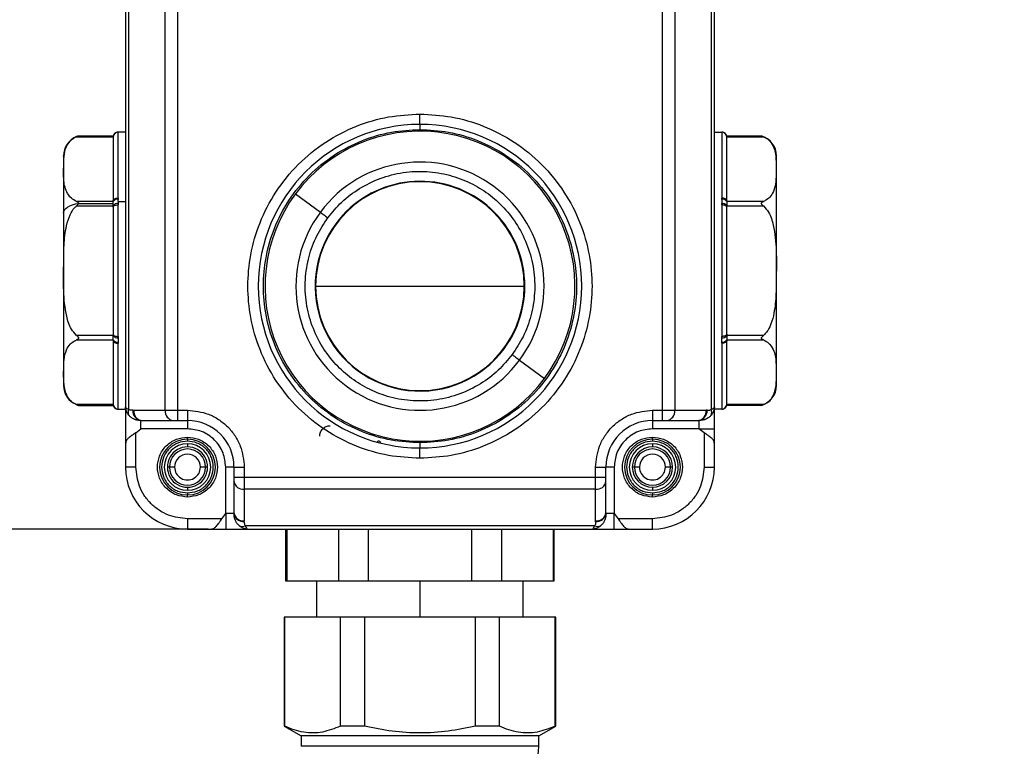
# Model space of a CAD drawing. Header units: millimetres. Extents: x 19 to 819, y 19 to 629.
# Tile 4 of 21: x 181 to 276, y 285 to 355. Entities that reach past the tile are written whole.
import ezdxf

# ---------------------------------------------------------------- set-up
doc = ezdxf.new("R2010")
doc.units = ezdxf.units.MM
doc.header["$LTSCALE"] = 3
doc.layers.add('DIMENSIONS', color=140, linetype='Continuous', lineweight=25)
doc.styles.add('SLDTEXTSTYLE0', font='TXT', dxfattribs={"width": 0.7})
doc.dimstyles.new('SLDDIMSTYLE0', dxfattribs={"dimtxt": 6.474023, "dimasz": 9.906, "dimexe": 0, "dimexo": 0.0625, "dimgap": 1.618506, "dimtad": 0, "dimtih": 1, "dimtoh": 1, "dimrnd": 1e-09, "dimzin": 12, "dimdsep": 46, "dimtxsty": 'SLDTEXTSTYLE0', "dimsah": 1, "dimcen": 0.09, "dimadec": 0, "dimazin": 3, "dimtfac": 1, "dimtofl": 0, "dimtmove": 0, "dimatfit": 3, "dimfxl": 0, "dimfrac": 2, "dimtolj": 1, "dimtzin": 12, "dimarcsym": 0})
doc.dimstyles.new('SLDDIMSTYLE1', dxfattribs={"dimtxt": 6.474023, "dimasz": 9.906, "dimexe": 0, "dimexo": 0.0625, "dimgap": 1.618506, "dimtad": 0, "dimtih": 1, "dimtoh": 1, "dimrnd": 1e-09, "dimzin": 4, "dimdsep": 46, "dimtxsty": 'SLDTEXTSTYLE0', "dimsah": 1, "dimcen": 0.09, "dimadec": 0, "dimazin": 1, "dimtfac": 1, "dimtofl": 0, "dimtmove": 0, "dimatfit": 3, "dimfxl": 0, "dimfrac": 2, "dimtolj": 1, "dimtzin": 12, "dimarcsym": 0})
doc.dimstyles.new('SLDDIMSTYLE2', dxfattribs={"dimtxt": 6.474023, "dimasz": 9.906, "dimexe": 0, "dimexo": 0.0625, "dimgap": 1.618506, "dimtad": 0, "dimtih": 1, "dimtoh": 1, "dimrnd": 1e-09, "dimzin": 4, "dimdsep": 46, "dimtxsty": 'SLDTEXTSTYLE0', "dimsah": 1, "dimcen": 0.09, "dimadec": 0, "dimazin": 1, "dimtfac": 1, "dimtmove": 0, "dimatfit": 0, "dimfxl": 0, "dimfrac": 2, "dimtolj": 1, "dimtzin": 12, "dimarcsym": 0})

# ---------------------------------------------------------------- blocks, each defined once
blk = doc.blocks.new('_D')
at = {"layer": 'DIMENSIONS'}
for p, q in [((202.615, 509.727), (93.889, 509.727)), ((103.414, 509.727), (103.414, 427.053)), ((93.795, 415.314), (91.621, 415.314)), ((91.621, 415.314), (91.621, 405.025)), ((113.033, 415.314), (115.207, 415.314)), ((115.207, 415.314), (115.207, 405.025)), ((91.621, 405.025), (93.795, 405.025)), ((115.207, 405.025), (113.033, 405.025)), ((103.414, 306.127), (103.414, 403.576)), ((199.125, 306.127), (93.889, 306.127))]:
    blk.add_line(p, q, dxfattribs=at)
for points in [[(103.414, 509.727), (101.89, 499.821), (104.938, 499.821)], [(103.414, 306.127), (104.938, 316.033), (101.89, 316.033)]]:
    blk.add_solid(points, dxfattribs=at)
at = {"layer": 'DIMENSIONS', "char_height": 6.35, "attachment_point": 1, "style": 'SLDTEXTSTYLE0'}
for s, insert in [('203.6', (91.102, 424.949)), ('8.02', (93.795, 413.211))]:
    blk.add_mtext(s, dxfattribs=dict(at, insert=insert))
blk = doc.blocks.new('_D_1')
at = {"layer": 'DIMENSIONS'}
for p, q in [((198.269, 445.127), (126.498, 445.127)), ((136.023, 445.127), (136.023, 397.375)), ((126.404, 385.636), (124.23, 385.636)), ((124.23, 385.636), (124.23, 375.347)), ((145.643, 385.636), (147.817, 385.636)), ((147.817, 385.636), (147.817, 375.347)), ((124.23, 375.347), (126.404, 375.347)), ((147.817, 375.347), (145.643, 375.347)), ((136.023, 306.127), (136.023, 373.897)), ((199.125, 306.127), (126.498, 306.127))]:
    blk.add_line(p, q, dxfattribs=at)
for points in [[(136.023, 445.127), (134.499, 435.221), (137.547, 435.221)], [(136.023, 306.127), (137.547, 316.033), (134.499, 316.033)]]:
    blk.add_solid(points, dxfattribs=at)
at = {"layer": 'DIMENSIONS', "char_height": 6.35, "attachment_point": 1, "style": 'SLDTEXTSTYLE0'}
for s, insert in [('139.0', (123.712, 395.271)), ('5.47', (126.404, 383.532))]:
    blk.add_mtext(s, dxfattribs=dict(at, insert=insert))
blk = doc.blocks.new('_D_3')
at = {"layer": 'DIMENSIONS'}
for p, q in [((254.767, 258.805), (252.593, 258.805)), ((252.593, 258.805), (252.593, 248.515)), ((274.006, 258.805), (276.18, 258.805)), ((276.18, 258.805), (276.18, 248.515)), ((216.626, 257.893), (197.576, 257.893)), ((222.626, 257.893), (248.97, 257.893)), ((252.593, 248.515), (254.767, 248.515)), ((276.18, 248.515), (274.006, 248.515))]:
    blk.add_line(p, q, dxfattribs=at)
for points in [[(216.626, 257.893), (206.72, 259.417), (206.72, 256.369)], [(222.626, 257.893), (232.532, 256.369), (232.532, 259.417)]]:
    blk.add_solid(points, dxfattribs=at)
at = {"layer": 'DIMENSIONS', "char_height": 6.35, "attachment_point": 1, "style": 'SLDTEXTSTYLE0'}
for s, insert in [('%%c', (252.573, 268.439)), ('6.0', (262.348, 268.439)), ('0.24', (254.767, 256.701))]:
    blk.add_mtext(s, dxfattribs=dict(at, insert=insert))

msp = doc.modelspace()

# ---------------------------------------------------------------- linework, layer by layer
for p, q in [((191.126, 408.539), (191.126, 317.937)), ((191.444, 317.724), (191.444, 408.539)), ((247.808, 408.539), (247.808, 317.724)), ((248.126, 317.937), (248.126, 408.539)), ((194.972, 317.627), (194.972, 360.506)), ((196.154, 360.506), (196.154, 317.627)), ((243.097, 317.627), (243.097, 360.506)), ((244.279, 360.506), (244.279, 317.627)), ((219.626, 345.277), (219.626, 346.277)), ((219.626, 345.277), (219.626, 344.777)), ((186.386, 344.089), (189.926, 344.089)), ((189.926, 344.156), (186.573, 344.156)), ((189.926, 344.089), (189.926, 344.022)), ((189.926, 344.022), (189.926, 337.891)), ((191.126, 344.527), (190.406, 344.527)), ((190.42, 344.526), (190.409, 344.527)), ((190.42, 344.526), (190.426, 344.522)), ((190.426, 338.153), (190.426, 344.522)), ((248.126, 344.527), (248.842, 344.527)), ((248.826, 344.522), (248.831, 344.526)), ((248.826, 344.522), (248.826, 338.153)), ((248.831, 344.526), (248.842, 344.527)), ((252.677, 344.156), (249.326, 344.156)), ((249.326, 344.022), (249.326, 344.089)), ((249.326, 344.089), (252.866, 344.089)), ((249.326, 337.891), (249.326, 344.022)), ((254.126, 320.022), (254.126, 342.233)), ((207.579, 338.565), (209.984, 336.781)), ((189.926, 337.825), (186.386, 337.825)), ((186.386, 337.392), (189.926, 337.392)), ((186.575, 337.642), (189.926, 337.642)), ((189.926, 337.891), (189.926, 337.825)), ((189.926, 337.392), (189.926, 337.258)), ((190.409, 337.827), (190.42, 338.018)), ((190.409, 337.827), (190.42, 337.634)), ((190.409, 337.827), (191.126, 337.827)), ((190.426, 338.153), (190.42, 338.018)), ((190.42, 337.634), (190.426, 337.496)), ((190.426, 324.759), (190.426, 337.496)), ((248.831, 338.018), (248.826, 338.153)), ((248.826, 337.496), (248.831, 337.634)), ((248.826, 337.496), (248.826, 324.759)), ((249.326, 337.825), (249.326, 337.891)), ((252.866, 337.825), (249.326, 337.825)), ((249.326, 337.258), (249.326, 337.392)), ((249.326, 337.392), (252.866, 337.392)), ((185.126, 336.68), (185.126, 320.067)), ((189.926, 337.258), (189.926, 324.997)), ((249.326, 324.997), (249.326, 337.258)), ((209.526, 329.627), (219.626, 329.627)), ((219.626, 329.627), (229.726, 329.627)), ((189.926, 324.997), (189.926, 324.863)), ((249.326, 324.863), (249.326, 324.997)), ((189.926, 324.863), (186.386, 324.863)), ((186.386, 324.43), (189.926, 324.43)), ((189.926, 324.43), (189.926, 324.363)), ((189.926, 324.363), (189.926, 318.233)), ((190.426, 324.759), (190.42, 324.62)), ((190.42, 324.236), (190.426, 324.101)), ((190.426, 317.733), (190.426, 324.101)), ((248.831, 324.62), (248.826, 324.759)), ((248.826, 324.101), (248.831, 324.236)), ((248.826, 324.101), (248.826, 317.733)), ((252.866, 324.863), (249.326, 324.863)), ((249.326, 324.363), (249.326, 324.43)), ((249.326, 324.43), (252.866, 324.43)), ((249.326, 318.233), (249.326, 324.363)), ((229.268, 322.473), (231.672, 320.689)), ((189.926, 318.166), (186.386, 318.166)), ((186.573, 318.099), (189.926, 318.099)), ((189.926, 318.233), (189.926, 318.166)), ((190.406, 317.727), (191.126, 317.727)), ((190.409, 317.727), (190.42, 317.729)), ((190.426, 317.733), (190.42, 317.729)), ((191.126, 317.937), (191.126, 314.396)), ((191.838, 317.624), (191.919, 317.627)), ((191.919, 317.627), (194.972, 317.627)), ((194.972, 317.627), (196.154, 317.627)), ((196.154, 317.627), (197.126, 317.627)), ((196.154, 317.627), (196.154, 316.627)), ((197.126, 317.627), (197.126, 316.627)), ((242.126, 317.627), (243.097, 317.627)), ((242.126, 317.627), (242.126, 316.627)), ((243.097, 316.627), (243.097, 317.627)), ((243.097, 317.627), (244.279, 317.627)), ((244.279, 317.627), (247.332, 317.627)), ((247.414, 317.624), (247.332, 317.627)), ((248.126, 315.827), (248.126, 317.937)), ((248.842, 317.727), (248.126, 317.727)), ((248.831, 317.729), (248.826, 317.733)), ((248.842, 317.727), (248.831, 317.729)), ((249.326, 318.166), (249.326, 318.233)), ((252.866, 318.166), (249.326, 318.166)), ((252.677, 318.099), (249.326, 318.099)), ((192.626, 316.626), (192.707, 316.627)), ((192.626, 315.827), (192.626, 316.626)), ((192.707, 316.627), (195.76, 316.627)), ((195.76, 316.627), (196.154, 316.627)), ((196.154, 316.627), (197.126, 316.627)), ((197.126, 316.627), (197.126, 315.827)), ((242.126, 316.627), (243.097, 316.627)), ((242.126, 316.627), (242.126, 315.827)), ((243.097, 316.627), (243.491, 316.627)), ((243.491, 316.627), (246.544, 316.627)), ((246.544, 316.627), (246.626, 316.626)), ((246.626, 316.626), (246.626, 315.827)), ((192.126, 315.447), (192.626, 315.827)), ((192.126, 312.127), (192.126, 315.447)), ((197.126, 315.827), (192.626, 315.827)), ((246.626, 315.827), (242.126, 315.827)), ((246.626, 315.827), (248.126, 315.827)), ((247.126, 315.447), (246.626, 315.827)), ((247.126, 315.447), (247.126, 312.127)), ((248.126, 314.396), (248.126, 315.827)), ((197.126, 314.827), (197.126, 315.027)), ((197.126, 314.827), (197.126, 314.627)), ((215.676, 314.627), (215.576, 314.627)), ((215.826, 314.446), (215.826, 314.477)), ((219.626, 314.477), (219.626, 313.977)), ((242.126, 314.827), (242.126, 315.027)), ((242.126, 314.827), (242.126, 314.627)), ((191.126, 314.396), (191.126, 312.127)), ((197.126, 314.377), (197.126, 314.077)), ((219.626, 312.977), (219.626, 313.977)), ((242.126, 314.377), (242.126, 314.077)), ((248.126, 312.127), (248.126, 314.396)), ((192.126, 312.127), (191.126, 312.127)), ((195.376, 312.127), (195.176, 312.127)), ((195.876, 312.127), (195.376, 312.127)), ((198.876, 312.127), (198.376, 312.127)), ((199.076, 312.127), (198.876, 312.127)), ((200.826, 307.627), (200.826, 312.127)), ((201.626, 312.127), (200.826, 312.127)), ((201.626, 312.127), (201.626, 311.156)), ((201.626, 312.127), (202.626, 312.127)), ((202.626, 312.127), (202.626, 311.156)), ((236.626, 311.156), (236.626, 312.127)), ((236.626, 312.127), (237.626, 312.127)), ((237.626, 311.156), (237.626, 312.127)), ((238.426, 312.127), (237.626, 312.127)), ((238.426, 312.127), (238.426, 307.627)), ((240.376, 312.127), (240.176, 312.127)), ((240.876, 312.127), (240.376, 312.127)), ((243.876, 312.127), (243.376, 312.127)), ((244.076, 312.127), (243.876, 312.127)), ((247.126, 312.127), (248.126, 312.127)), ((201.626, 311.156), (202.626, 311.156)), ((201.626, 311.156), (201.626, 310.762)), ((201.626, 310.762), (201.626, 307.709)), ((202.626, 311.156), (236.626, 311.156)), ((202.626, 311.156), (202.626, 309.974)), ((236.626, 311.156), (237.626, 311.156)), ((236.626, 309.974), (236.626, 311.156)), ((237.626, 310.762), (237.626, 311.156)), ((237.626, 307.709), (237.626, 310.762)), ((197.126, 310.177), (197.126, 309.877)), ((236.626, 309.974), (202.626, 309.974)), ((202.626, 309.974), (202.626, 306.921)), ((236.626, 306.921), (236.626, 309.974)), ((242.126, 310.177), (242.126, 309.877)), ((197.126, 309.627), (197.126, 309.427)), ((197.126, 309.227), (197.126, 309.427)), ((242.126, 309.627), (242.126, 309.427)), ((242.126, 309.227), (242.126, 309.427)), ((197.126, 307.127), (197.126, 306.127)), ((200.445, 307.127), (197.126, 307.127)), ((200.445, 307.127), (200.826, 307.627)), ((201.624, 307.627), (200.826, 307.627)), ((200.826, 307.627), (200.826, 306.127)), ((201.626, 307.709), (201.624, 307.627)), ((202.623, 306.839), (202.626, 306.921)), ((236.629, 306.839), (236.626, 306.921)), ((237.627, 307.627), (237.626, 307.709)), ((238.426, 307.627), (237.627, 307.627)), ((238.426, 306.127), (238.426, 307.627)), ((238.426, 307.627), (238.806, 307.127)), ((242.126, 307.127), (238.806, 307.127)), ((242.126, 306.127), (242.126, 307.127)), ((197.126, 306.127), (199.394, 306.127)), ((199.394, 306.127), (200.826, 306.127)), ((200.826, 306.127), (202.935, 306.127)), ((236.529, 306.445), (202.723, 306.445)), ((202.935, 306.127), (236.316, 306.127)), ((206.626, 306.127), (206.626, 301.127)), ((206.733, 306.127), (206.733, 301.127)), ((211.733, 306.127), (211.733, 301.127)), ((214.626, 306.127), (214.626, 301.127)), ((224.626, 306.127), (224.626, 301.127)), ((227.518, 306.127), (227.518, 301.127)), ((232.518, 306.127), (232.518, 301.127)), ((232.626, 301.127), (232.626, 306.127)), ((236.316, 306.127), (238.426, 306.127)), ((238.426, 306.127), (239.857, 306.127)), ((239.857, 306.127), (242.126, 306.127)), ((206.626, 301.127), (206.733, 301.127)), ((206.733, 301.127), (211.733, 301.127)), ((209.626, 301.127), (209.626, 297.612)), ((211.733, 301.127), (214.626, 301.127)), ((214.626, 301.127), (224.626, 301.127)), ((219.626, 301.127), (219.626, 297.612)), ((224.626, 301.127), (227.518, 301.127)), ((227.518, 301.127), (232.518, 301.127)), ((229.626, 297.612), (229.626, 301.127)), ((232.518, 301.127), (232.626, 301.127)), ((206.476, 297.612), (206.476, 287.065)), ((206.544, 297.612), (206.476, 297.612)), ((206.544, 287.065), (206.544, 297.612)), ((211.922, 297.612), (206.544, 297.612)), ((211.922, 287.065), (211.922, 297.612)), ((214.248, 297.612), (211.922, 297.612)), ((214.248, 297.612), (214.248, 287.065)), ((225.004, 297.612), (214.248, 297.612)), ((227.329, 297.612), (225.004, 297.612)), ((225.004, 287.065), (225.004, 297.612)), ((227.329, 287.065), (227.329, 297.612)), ((232.707, 297.612), (227.329, 297.612)), ((232.707, 287.065), (232.707, 297.612)), ((232.776, 297.612), (232.707, 297.612)), ((232.776, 287.065), (232.776, 297.612)), ((206.476, 287.065), (208.126, 286.112)), ((206.544, 287.065), (206.476, 287.065)), ((214.248, 287.065), (211.922, 287.065)), ((227.329, 287.065), (225.004, 287.065)), ((231.126, 286.112), (232.776, 287.065)), ((232.776, 287.065), (232.707, 287.065)), ((208.126, 286.112), (208.126, 285.112)), ((231.126, 286.112), (208.126, 286.112)), ((231.126, 285.112), (231.126, 286.112)), ((231.126, 285.112), (208.126, 285.112))]:
    msp.add_line(p, q)
at = {"flags": 128}
for points in [[(185.126, 336.68), (185.152, 336.841), (185.229, 336.998), (185.356, 337.146), (185.529, 337.282), (185.743, 337.403), (185.993, 337.505), (186.273, 337.585), (186.575, 337.642)], [(189.926, 337.891), (189.935, 337.942), (189.964, 337.992), (190.01, 338.037), (190.072, 338.077), (190.148, 338.109), (190.234, 338.134), (190.328, 338.148), (190.426, 338.153)], [(189.926, 337.258), (189.935, 337.305), (189.964, 337.349), (190.01, 337.39), (190.072, 337.426), (190.148, 337.456), (190.234, 337.478), (190.328, 337.491), (190.426, 337.496)], [(249.326, 337.891), (249.316, 337.942), (249.288, 337.992), (249.241, 338.037), (249.179, 338.077), (249.103, 338.109), (249.017, 338.134), (248.923, 338.148), (248.826, 338.153)], [(249.326, 337.258), (249.316, 337.305), (249.288, 337.349), (249.241, 337.39), (249.179, 337.426), (249.103, 337.456), (249.017, 337.478), (248.923, 337.491), (248.826, 337.496)], [(209.984, 336.781), (210.04, 336.74), (210.109, 336.689), (210.189, 336.629), (210.28, 336.562), (210.379, 336.488), (210.484, 336.41), (210.594, 336.329), (210.706, 336.246)], [(189.926, 324.997), (189.935, 324.95), (189.964, 324.906), (190.01, 324.864), (190.072, 324.828), (190.148, 324.799), (190.234, 324.777), (190.328, 324.763), (190.426, 324.759)], [(249.326, 324.997), (249.316, 324.95), (249.288, 324.906), (249.241, 324.864), (249.179, 324.828), (249.103, 324.799), (249.017, 324.777), (248.923, 324.763), (248.826, 324.759)], [(189.926, 324.363), (189.935, 324.312), (189.964, 324.263), (190.01, 324.218), (190.072, 324.178), (190.148, 324.145), (190.234, 324.121), (190.328, 324.106), (190.426, 324.101)], [(249.326, 324.363), (249.316, 324.312), (249.288, 324.263), (249.241, 324.218), (249.179, 324.178), (249.103, 324.145), (249.017, 324.121), (248.923, 324.106), (248.826, 324.101)], [(228.546, 323.009), (228.658, 322.926), (228.767, 322.845), (228.872, 322.767), (228.971, 322.693), (229.062, 322.626), (229.143, 322.566), (229.212, 322.515), (229.268, 322.473)]]:
    msp.add_lwpolyline(points, dxfattribs=at)
for centre, radius, start, end in [((219.626, 329.627), 15.65, 90.00001, 269.99999), ((219.626, 329.627), 15.65, 270.00001, 89.99999), ((187.126, 342.233), 2, 111.33137, 179.99979), ((187.3, 341.781), 2.485, 110.85857, 111.27722), ((187.127, 342.23), 2.004, 106.06313, 110.80717), ((190.422, 344.026), 0.5, 90.13829, 172.73613), ((190.426, 344.022), 0.5, 89.98844, 179.98851), ((219.626, 329.627), 15, 323.42595, 143.42596), ((248.826, 344.022), 0.5, 0.01094, 90.01169), ((248.83, 344.026), 0.5, 7.2636, 89.86156), ((252.126, 342.233), 2, 359.9999, 74.01309), ((219.626, 329.627), 12.006, 323.42596, 143.42593), ((219.626, 329.627), 10.1, 90.00001, 179.99998), ((219.626, 329.627), 10.15, 323.42598, 143.42594), ((219.626, 329.627), 10.1, 0.00002, 89.99999), ((219.626, 329.627), 15, 143.42595, 323.42596), ((190.313, 337.564), 0.467, 76.69719, 146.10375), ((190.378, 337.096), 0.54, 85.45842, 146.83148), ((248.938, 337.564), 0.467, 33.89592, 103.30284), ((248.874, 337.096), 0.54, 33.16824, 94.54152), ((219.626, 329.627), 12.006, 143.42596, 323.42593), ((219.626, 329.627), 10.15, 143.42594, 323.42597), ((219.626, 329.627), 10.1, 180.00002, 269.99999), ((219.626, 329.627), 10.1, 270.00001, 359.99998), ((190.378, 325.158), 0.54, 213.16922, 274.54088), ((190.313, 324.69), 0.467, 213.89788, 283.30117), ((248.874, 325.158), 0.54, 265.45918, 326.83106), ((248.938, 324.69), 0.467, 256.69879, 326.10245), ((187.126, 320.022), 2, 179.99998, 248.20083), ((252.126, 320.022), 2, 285.98691, 0.0001), ((187.016, 319.744), 1.701, 248.15082, 248.57067), ((187.126, 320.022), 2.001, 248.56032, 253.92909), ((190.426, 318.233), 0.5, 180.01235, 270.01071), ((190.422, 318.229), 0.5, 187.26422, 269.8604), ((192.158, 317.431), 0.772, 157.67931, 202.32069), ((192.789, 317.565), 0.953, 176.43552, 260.13524), ((192.827, 317.533), 0.913, 174.04425, 262.43288), ((195.881, 317.533), 0.913, 174.04419, 262.43288), ((243.371, 317.533), 0.913, 277.56694, 5.95573), ((246.424, 317.533), 0.913, 277.56682, 5.95611), ((246.462, 317.565), 0.953, 279.86489, 3.56435), ((247.094, 317.431), 0.772, 337.67962, 22.32038), ((248.826, 318.233), 0.5, 269.98917, 359.9882), ((248.83, 318.229), 0.5, 270.13976, 352.73605), ((197.126, 312.127), 4.5, 0.00001, 90.00001), ((242.126, 312.127), 4.5, 90.00003, 179.99992), ((197.126, 312.127), 2.7, 90.00002, 269.99998), ((197.126, 312.127), 2.7, 270.00002, 89.99998), ((215.576, 314.477), 0.15, 89.99882, 180.00046), ((215.676, 314.477), 0.15, 359.99954, 90.00082), ((242.126, 312.127), 2.7, 90, 270), ((242.126, 312.127), 2.7, 270, 90), ((197.126, 312.127), 2.25, 90.00002, 269.99998), ((197.126, 312.127), 1.95, 89.99997, 270.00003), ((197.126, 312.127), 1.75, 360, 180), ((197.126, 312.127), 2.25, 270.00002, 89.99998), ((197.126, 312.127), 1.95, 269.99999, 90.00001), ((242.126, 312.127), 2.25, 90, 270), ((242.126, 312.127), 1.95, 90, 270), ((242.126, 312.127), 1.75, 360, 180), ((242.126, 312.127), 2.25, 270, 90), ((242.126, 312.127), 1.95, 270, 90), ((197.126, 312.127), 1.25, 0.00004, 179.99996), ((242.126, 312.127), 1.25, 0, 180), ((197.126, 312.127), 6, 180.00002, 269.99998), ((197.126, 312.127), 1.75, 180, 360), ((197.126, 312.127), 1.25, 179.99987, 0.00013), ((242.126, 312.127), 1.75, 180, 360), ((242.126, 312.127), 1.25, 179.99983, 0.00017), ((242.126, 312.127), 6, 270.00005, 359.99995), ((202.531, 310.882), 0.913, 187.56699, 275.95604), ((236.72, 310.882), 0.913, 264.04375, 352.43332), ((202.563, 307.791), 0.953, 189.86489, 273.56433), ((202.531, 307.829), 0.913, 187.56699, 275.95604), ((236.72, 307.829), 0.913, 264.04375, 352.43332), ((236.688, 307.791), 0.953, 266.43578, 350.13488), ((202.429, 307.159), 0.772, 247.67932, 292.32068), ((236.822, 307.159), 0.772, 247.67941, 292.32059), ((226.126, 285.112), 5, 269.99997, 0.00001)]:
    msp.add_arc(centre, radius, start, end)
for points, knots in [([(219.626, 312.977), (218.61, 313.031), (216.518, 313.143), (213.415, 314.069), (210.431, 315.605), (207.768, 317.771), (205.606, 320.433), (204.06, 323.417), (203.168, 326.52), (202.883, 329.627), (203.168, 332.735), (204.06, 335.838), (205.606, 338.822), (207.768, 341.484), (210.431, 343.65), (213.415, 345.186), (216.518, 346.112), (218.61, 346.223), (219.626, 346.277)], [0, 0, 0, 0, 0.058258, 0.120006, 0.18432, 0.25, 0.31568, 0.379994, 0.441742, 0.5, 0.558258, 0.620006, 0.68432, 0.75, 0.81568, 0.879994, 0.941742, 1, 1, 1, 1]), ([(219.626, 346.277), (220.641, 346.223), (222.733, 346.112), (225.836, 345.186), (228.82, 343.65), (231.483, 341.484), (233.646, 338.822), (235.192, 335.838), (236.084, 332.735), (236.369, 329.627), (236.084, 326.52), (235.192, 323.417), (233.646, 320.433), (231.483, 317.771), (228.82, 315.605), (225.836, 314.069), (222.733, 313.143), (220.641, 313.031), (219.626, 312.977)], [0, 0, 0, 0, 0.058258, 0.1200057, 0.1843204, 0.25, 0.3156795, 0.3799943, 0.4417419, 0.5, 0.558258, 0.6200056, 0.6843204, 0.75, 0.8156796, 0.8799943, 0.941742, 1, 1, 1, 1]), ([(186.386, 337.825), (186.211, 337.916), (185.807, 338.129), (185.301, 338.884), (185.099, 339.98), (185.148, 341.136), (185.149, 342.196), (185.335, 343.047), (185.725, 343.666), (186.096, 343.958), (186.324, 344.061), (186.386, 344.089)], [0, 0, 0, 0, 0.081538, 0.188317, 0.364538, 0.538274, 0.671444, 0.807126, 0.895526, 0.971752, 1, 1, 1, 1]), ([(186.573, 344.155), (186.573, 344.155), (186.578, 344.157), (186.538, 344.145), (186.503, 344.133), (186.436, 344.108), (186.386, 344.089)], [0, 0, 0, 0, 0.004623, 0.07069, 0.296334, 1, 1, 1, 1]), ([(190.409, 344.527), (190.355, 344.522), (190.245, 344.512), (190.097, 344.429), (189.98, 344.306), (189.943, 344.202), (189.925, 344.152)], [0, 0, 0, 0, 0.243335, 0.50035, 0.75717, 1, 1, 1, 1]), ([(189.926, 344.089), (189.926, 344.105), (189.926, 344.126), (189.926, 344.147), (189.926, 344.152)], [0, 0, 0, 0, 0.777602, 1, 1, 1, 1]), ([(219.626, 314.477), (218.702, 314.527), (216.798, 314.628), (213.975, 315.471), (211.26, 316.868), (208.837, 318.839), (206.869, 321.261), (205.462, 323.976), (204.65, 326.8), (204.391, 329.627), (204.65, 332.455), (205.462, 335.278), (206.869, 337.994), (208.837, 340.416), (211.26, 342.386), (213.975, 343.784), (216.798, 344.627), (218.702, 344.728), (219.626, 344.777)], [0, 0, 0, 0, 0.058258, 0.120006, 0.18432, 0.25, 0.31568, 0.379994, 0.441742, 0.5, 0.558258, 0.620006, 0.68432, 0.75, 0.81568, 0.879994, 0.941742, 1, 1, 1, 1]), ([(219.626, 344.777), (220.55, 344.728), (222.453, 344.627), (225.277, 343.784), (227.992, 342.386), (230.415, 340.416), (232.383, 337.994), (233.789, 335.278), (234.601, 332.455), (234.86, 329.627), (234.601, 326.8), (233.789, 323.976), (232.383, 321.261), (230.415, 318.839), (227.992, 316.868), (225.277, 315.471), (222.453, 314.628), (220.55, 314.527), (219.626, 314.477)], [0, 0, 0, 0, 0.058258, 0.120006, 0.18432, 0.25, 0.31568, 0.379994, 0.441742, 0.5, 0.558258, 0.620006, 0.68432, 0.75, 0.81568, 0.879994, 0.941742, 1, 1, 1, 1]), ([(249.327, 344.152), (249.309, 344.202), (249.271, 344.306), (249.154, 344.429), (249.006, 344.512), (248.896, 344.522), (248.842, 344.527)], [0, 0, 0, 0, 0.24283, 0.499648, 0.756667, 1, 1, 1, 1]), ([(249.326, 344.152), (249.326, 344.153), (249.326, 344.168), (249.326, 344.113), (249.326, 344.096), (249.326, 344.089)], [0, 0, 0, 0, 0.046373, 0.612315, 1, 1, 1, 1]), ([(252.866, 344.089), (252.826, 344.104), (252.772, 344.126), (252.709, 344.146), (252.686, 344.153), (252.678, 344.156), (252.677, 344.156)], [0, 0, 0, 0, 0.637451, 0.867994, 0.98239, 1, 1, 1, 1]), ([(252.866, 344.089), (253.04, 343.997), (253.443, 343.785), (253.954, 343.034), (254.113, 341.932), (254.116, 340.781), (254.087, 339.721), (253.919, 338.867), (253.526, 338.247), (253.155, 337.956), (252.927, 337.853), (252.866, 337.825)], [0, 0, 0, 0, 0.081608, 0.188477, 0.363357, 0.538111, 0.670704, 0.806963, 0.895437, 0.971728, 1, 1, 1, 1]), ([(185.126, 342.188), (185.126, 342.198), (185.126, 342.338), (185.126, 341.465), (185.126, 341.035), (185.126, 339.686), (185.126, 338.298), (185.126, 337.238), (185.126, 336.68)], [0, 0, 0, 0, 0.00503, 0.069979, 0.216751, 0.433768, 0.702112, 1, 1, 1, 1]), ([(210.706, 336.246), (211.138, 336.768), (212.029, 337.845), (213.759, 339.139), (215.768, 340.127), (217.987, 340.693), (220.273, 340.793), (222.486, 340.435), (224.503, 339.68), (226.281, 338.597), (227.833, 337.21), (229.14, 335.498), (230.125, 333.484), (230.691, 331.267), (230.793, 328.979), (230.43, 326.77), (229.692, 324.739), (228.921, 323.574), (228.546, 323.009)], [0, 0, 0, 0, 0.058258, 0.120006, 0.18432, 0.25, 0.31568, 0.379994, 0.441742, 0.5, 0.558258, 0.620006, 0.68432, 0.75, 0.81568, 0.879994, 0.941742, 1, 1, 1, 1]), ([(186.386, 324.863), (186.207, 325.061), (185.73, 325.588), (185.298, 327.103), (185.098, 329.185), (185.148, 331.487), (185.15, 333.589), (185.323, 335.234), (185.69, 336.459), (186.064, 337.098), (186.323, 337.335), (186.386, 337.392)], [0, 0, 0, 0, 0.060661, 0.161523, 0.351281, 0.542142, 0.68834, 0.833955, 0.919532, 0.980622, 1, 1, 1, 1]), ([(186.386, 337.825), (186.428, 337.805), (186.489, 337.777), (186.549, 337.719), (186.572, 337.677), (186.574, 337.651), (186.575, 337.642)], [0, 0, 0, 0, 0.495566, 0.72078, 0.901589, 1, 1, 1, 1]), ([(186.575, 337.642), (186.572, 337.624), (186.565, 337.58), (186.501, 337.491), (186.434, 337.433), (186.386, 337.392)], [0, 0, 0, 0, 0.1682832, 0.4064271, 1, 1, 1, 1]), ([(189.926, 337.642), (189.926, 337.685), (189.926, 337.746), (189.926, 337.807), (189.926, 337.825)], [0, 0, 0, 0, 0.706183, 1, 1, 1, 1]), ([(189.926, 337.392), (189.926, 337.433), (189.926, 337.517), (189.926, 337.6), (189.926, 337.642)], [0, 0, 0, 0, 0.499985, 1, 1, 1, 1]), ([(248.831, 338.018), (248.837, 337.955), (248.848, 337.827), (248.837, 337.699), (248.831, 337.634)], [0, 0, 0, 0, 0.497603, 1, 1, 1, 1]), ([(249.326, 337.825), (249.326, 337.799), (249.325, 337.728), (249.326, 337.604), (249.326, 337.485), (249.326, 337.412), (249.326, 337.392)], [0, 0, 0, 0, 0.176056, 0.490261, 0.861936, 1, 1, 1, 1]), ([(252.866, 337.392), (252.824, 337.427), (252.764, 337.478), (252.703, 337.555), (252.678, 337.607), (252.674, 337.656), (252.691, 337.705), (252.751, 337.771), (252.819, 337.803), (252.866, 337.825)], [0, 0, 0, 0, 0.2740556, 0.3934981, 0.4893481, 0.5613661, 0.6300932, 0.7436152, 1, 1, 1, 1]), ([(252.866, 337.392), (253.045, 337.194), (253.521, 336.667), (253.953, 335.152), (254.154, 333.07), (254.103, 330.768), (254.101, 328.666), (253.928, 327.02), (253.562, 325.796), (253.188, 325.157), (252.928, 324.92), (252.866, 324.863)], [0, 0, 0, 0, 0.060662, 0.161523, 0.351281, 0.542142, 0.688339, 0.833954, 0.919532, 0.980622, 1, 1, 1, 1]), ([(228.546, 323.009), (228.113, 322.486), (227.222, 321.41), (225.492, 320.116), (223.483, 319.128), (221.265, 318.562), (218.979, 318.461), (216.765, 318.819), (214.748, 319.575), (212.97, 320.657), (211.419, 322.045), (210.111, 323.757), (209.127, 325.771), (208.56, 327.988), (208.458, 330.275), (208.822, 332.485), (209.559, 334.515), (210.331, 335.68), (210.706, 336.246)], [0, 0, 0, 0, 0.058258, 0.120006, 0.18432, 0.25, 0.31568, 0.379994, 0.441742, 0.5, 0.558258, 0.620006, 0.68432, 0.75, 0.815679, 0.879994, 0.941742, 1, 1, 1, 1]), ([(186.386, 318.166), (186.211, 318.258), (185.808, 318.47), (185.297, 319.221), (185.139, 320.323), (185.135, 321.474), (185.165, 322.533), (185.332, 323.388), (185.725, 324.008), (186.096, 324.299), (186.324, 324.402), (186.386, 324.43)], [0, 0, 0, 0, 0.081608, 0.188477, 0.363356, 0.538111, 0.670705, 0.806963, 0.895438, 0.971729, 1, 1, 1, 1]), ([(186.386, 324.863), (186.427, 324.828), (186.487, 324.777), (186.548, 324.7), (186.573, 324.647), (186.577, 324.599), (186.56, 324.55), (186.5, 324.483), (186.433, 324.452), (186.386, 324.43)], [0, 0, 0, 0, 0.274056, 0.393499, 0.48935, 0.561356, 0.630085, 0.743605, 1, 1, 1, 1]), ([(189.926, 324.43), (189.926, 324.456), (189.926, 324.526), (189.926, 324.651), (189.926, 324.77), (189.926, 324.843), (189.926, 324.863)], [0, 0, 0, 0, 0.176073, 0.490279, 0.861936, 1, 1, 1, 1]), ([(190.42, 324.62), (190.415, 324.556), (190.403, 324.428), (190.415, 324.3), (190.42, 324.236)], [0, 0, 0, 0, 0.502378, 1, 1, 1, 1]), ([(248.831, 324.236), (248.837, 324.3), (248.848, 324.428), (248.837, 324.556), (248.831, 324.62)], [0, 0, 0, 0, 0.497622, 1, 1, 1, 1]), ([(249.326, 324.863), (249.326, 324.821), (249.325, 324.729), (249.326, 324.595), (249.325, 324.493), (249.326, 324.441), (249.326, 324.43)], [0, 0, 0, 0, 0.28862, 0.642417, 0.923793, 1, 1, 1, 1]), ([(252.866, 324.43), (252.824, 324.45), (252.763, 324.478), (252.702, 324.535), (252.677, 324.582), (252.675, 324.629), (252.692, 324.682), (252.752, 324.767), (252.819, 324.823), (252.866, 324.863)], [0, 0, 0, 0, 0.229418, 0.331099, 0.416345, 0.487039, 0.561878, 0.693917, 1, 1, 1, 1]), ([(252.866, 324.43), (253.04, 324.338), (253.443, 324.126), (253.954, 323.375), (254.113, 322.273), (254.116, 321.122), (254.087, 320.063), (253.919, 319.208), (253.526, 318.588), (253.155, 318.297), (252.927, 318.194), (252.866, 318.166)], [0, 0, 0, 0, 0.081608, 0.188477, 0.363356, 0.538111, 0.670705, 0.806963, 0.895437, 0.971728, 1, 1, 1, 1]), ([(186.386, 318.166), (186.425, 318.15), (186.479, 318.129), (186.542, 318.109), (186.564, 318.102), (186.572, 318.1), (186.573, 318.099)], [0, 0, 0, 0, 0.643559, 0.871416, 0.990983, 1, 1, 1, 1]), ([(189.925, 318.103), (189.943, 318.052), (189.98, 317.948), (190.097, 317.826), (190.245, 317.743), (190.355, 317.732), (190.409, 317.727)], [0, 0, 0, 0, 0.242821, 0.49965, 0.756661, 1, 1, 1, 1]), ([(189.926, 318.103), (189.926, 318.102), (189.926, 318.087), (189.926, 318.142), (189.926, 318.159), (189.926, 318.166)], [0, 0, 0, 0, 0.046373, 0.612315, 1, 1, 1, 1]), ([(191.444, 317.138), (191.352, 317.262), (191.175, 317.5), (191.142, 317.795), (191.126, 317.937)], [0, 0, 0, 0, 0.5191719, 1, 1, 1, 1]), ([(191.126, 317.937), (191.15, 317.897), (191.221, 317.783), (191.356, 317.747), (191.444, 317.724)], [0, 0, 0, 0, 0.345423, 1, 1, 1, 1]), ([(191.838, 317.624), (191.77, 317.623), (191.665, 317.622), (191.529, 317.66), (191.471, 317.704), (191.444, 317.724)], [0, 0, 0, 0, 0.482256, 0.756506, 1, 1, 1, 1]), ([(197.126, 317.627), (197.818, 317.554), (198.882, 317.441), (200.162, 316.755), (201.044, 316.045), (201.753, 315.164), (202.439, 313.884), (202.552, 312.819), (202.626, 312.127)], [0, 0, 0, 0, 0.239457, 0.368361, 0.5, 0.631639, 0.760543, 1, 1, 1, 1]), ([(236.626, 312.127), (236.699, 312.819), (236.812, 313.884), (237.498, 315.164), (238.208, 316.045), (239.089, 316.755), (240.369, 317.441), (241.434, 317.554), (242.126, 317.627)], [0, 0, 0, 0, 0.239457, 0.368361, 0.5, 0.631639, 0.760543, 1, 1, 1, 1]), ([(247.414, 317.624), (247.481, 317.623), (247.586, 317.622), (247.723, 317.66), (247.781, 317.704), (247.808, 317.724)], [0, 0, 0, 0, 0.483731, 0.756223, 1, 1, 1, 1]), ([(247.808, 317.724), (247.896, 317.747), (248.03, 317.783), (248.101, 317.897), (248.126, 317.937)], [0, 0, 0, 0, 0.6545745, 1, 1, 1, 1]), ([(248.126, 317.937), (248.11, 317.795), (248.077, 317.5), (247.9, 317.262), (247.808, 317.138)], [0, 0, 0, 0, 0.480828, 1, 1, 1, 1]), ([(248.842, 317.727), (248.896, 317.732), (249.006, 317.743), (249.154, 317.825), (249.271, 317.948), (249.308, 318.052), (249.327, 318.102)], [0, 0, 0, 0, 0.243322, 0.500319, 0.757138, 1, 1, 1, 1]), ([(249.326, 318.166), (249.326, 318.15), (249.325, 318.127), (249.326, 318.105), (249.326, 318.099)], [0, 0, 0, 0, 0.7277205, 1, 1, 1, 1]), ([(252.677, 318.099), (252.68, 318.1), (252.698, 318.105), (252.762, 318.125), (252.82, 318.148), (252.866, 318.166)], [0, 0, 0, 0, 0.060194, 0.271327, 1, 1, 1, 1]), ([(192.626, 316.626), (192.496, 316.633), (192.27, 316.646), (191.949, 316.757), (191.672, 316.909), (191.518, 317.064), (191.444, 317.138)], [0, 0, 0, 0, 0.293037, 0.507721, 0.763409, 1, 1, 1, 1]), ([(247.808, 317.138), (247.734, 317.064), (247.58, 316.909), (247.303, 316.757), (246.982, 316.647), (246.756, 316.634), (246.626, 316.626)], [0, 0, 0, 0, 0.236116, 0.49125, 0.706347, 1, 1, 1, 1]), ([(192.126, 315.447), (192.063, 315.4), (191.978, 315.335), (191.847, 315.252), (191.667, 315.135), (191.439, 314.969), (191.193, 314.713), (191.149, 314.506), (191.126, 314.396)], [0, 0, 0, 0, 0.157315, 0.212226, 0.309997, 0.586553, 0.7792, 1, 1, 1, 1]), ([(200.826, 312.127), (200.776, 312.593), (200.7, 313.309), (200.239, 314.17), (199.761, 314.763), (199.169, 315.241), (198.307, 315.702), (197.591, 315.778), (197.126, 315.827)], [0, 0, 0, 0, 0.239457, 0.368361, 0.5, 0.631639, 0.760543, 1, 1, 1, 1]), ([(209.926, 315.127), (209.929, 315.19), (209.936, 315.317), (209.993, 315.504), (210.085, 315.682), (210.256, 315.891), (210.539, 316.085), (210.8, 316.114), (210.926, 316.127)], [0, 0, 0, 0, 0.120167, 0.243758, 0.370775, 0.501214, 0.760474, 1, 1, 1, 1]), ([(242.126, 315.827), (241.66, 315.778), (240.944, 315.702), (240.083, 315.241), (239.49, 314.763), (239.013, 314.17), (238.551, 313.309), (238.475, 312.593), (238.426, 312.127)], [0, 0, 0, 0, 0.239457, 0.368361, 0.5, 0.631639, 0.760543, 1, 1, 1, 1]), ([(248.126, 314.396), (248.102, 314.506), (248.059, 314.713), (247.812, 314.969), (247.584, 315.135), (247.404, 315.252), (247.273, 315.335), (247.188, 315.4), (247.126, 315.447)], [0, 0, 0, 0, 0.22078, 0.413436, 0.689995, 0.787762, 0.842681, 1, 1, 1, 1]), ([(197.126, 309.227), (196.761, 309.266), (196.198, 309.326), (195.522, 309.688), (195.061, 310.062), (194.684, 310.524), (194.334, 311.199), (194.155, 312.127), (194.334, 313.055), (194.684, 313.731), (195.061, 314.192), (195.522, 314.567), (196.198, 314.928), (196.761, 314.988), (197.126, 315.027)], [0, 0, 0, 0, 0.119721, 0.184831, 0.25, 0.31511, 0.380279, 0.5, 0.619722, 0.684831, 0.75, 0.81511, 0.880278, 1, 1, 1, 1]), ([(197.126, 314.627), (196.811, 314.594), (196.326, 314.542), (195.743, 314.231), (195.346, 313.908), (195.021, 313.51), (194.719, 312.927), (194.565, 312.127), (194.719, 311.328), (195.021, 310.745), (195.346, 310.347), (195.743, 310.024), (196.326, 309.713), (196.811, 309.661), (197.126, 309.627)], [0, 0, 0, 0, 0.119721, 0.184826, 0.25, 0.315105, 0.380278, 0.5, 0.619721, 0.684827, 0.75, 0.815105, 0.880279, 1, 1, 1, 1]), ([(197.126, 315.027), (197.49, 314.988), (198.053, 314.928), (198.729, 314.567), (199.19, 314.193), (199.567, 313.731), (199.917, 313.055), (200.096, 312.127), (199.917, 311.2), (199.567, 310.524), (199.19, 310.062), (198.73, 309.688), (198.053, 309.326), (197.49, 309.266), (197.126, 309.227)], [0, 0, 0, 0, 0.119722, 0.184831, 0.25, 0.31511, 0.380278, 0.5, 0.619721, 0.684831, 0.75, 0.81511, 0.880279, 1, 1, 1, 1]), ([(197.126, 309.627), (197.44, 309.661), (197.925, 309.713), (198.508, 310.024), (198.905, 310.347), (199.231, 310.745), (199.532, 311.327), (199.686, 312.127), (199.532, 312.927), (199.231, 313.51), (198.906, 313.907), (198.508, 314.231), (197.926, 314.542), (197.44, 314.594), (197.126, 314.627)], [0, 0, 0, 0, 0.119721, 0.184827, 0.25, 0.315105, 0.380279, 0.5, 0.619722, 0.684826, 0.75, 0.815105, 0.880279, 1, 1, 1, 1]), ([(242.126, 309.227), (241.761, 309.266), (241.198, 309.326), (240.522, 309.688), (240.061, 310.062), (239.684, 310.524), (239.334, 311.199), (239.155, 312.127), (239.334, 313.055), (239.684, 313.731), (240.061, 314.192), (240.522, 314.567), (241.198, 314.928), (241.761, 314.988), (242.126, 315.027)], [0, 0, 0, 0, 0.119721, 0.184831, 0.25, 0.31511, 0.380279, 0.5, 0.619722, 0.684831, 0.75, 0.81511, 0.880278, 1, 1, 1, 1]), ([(242.126, 314.627), (241.811, 314.594), (241.326, 314.542), (240.743, 314.231), (240.346, 313.908), (240.021, 313.51), (239.719, 312.927), (239.565, 312.127), (239.719, 311.328), (240.021, 310.745), (240.346, 310.347), (240.743, 310.024), (241.326, 309.713), (241.811, 309.661), (242.126, 309.627)], [0, 0, 0, 0, 0.119721, 0.184826, 0.25, 0.315105, 0.380278, 0.5, 0.619721, 0.684826, 0.75, 0.815105, 0.880279, 1, 1, 1, 1]), ([(242.126, 315.027), (242.49, 314.988), (243.053, 314.928), (243.729, 314.567), (244.19, 314.193), (244.567, 313.731), (244.917, 313.055), (245.096, 312.127), (244.917, 311.2), (244.567, 310.524), (244.19, 310.062), (243.73, 309.688), (243.053, 309.326), (242.49, 309.266), (242.126, 309.227)], [0, 0, 0, 0, 0.119722, 0.184831, 0.25, 0.31511, 0.380278, 0.5, 0.619721, 0.684831, 0.75, 0.81511, 0.880279, 1, 1, 1, 1]), ([(242.126, 309.627), (242.44, 309.661), (242.925, 309.713), (243.508, 310.024), (243.905, 310.347), (244.231, 310.745), (244.532, 311.327), (244.686, 312.127), (244.532, 312.927), (244.231, 313.51), (243.906, 313.907), (243.508, 314.231), (242.926, 314.542), (242.44, 314.594), (242.126, 314.627)], [0, 0, 0, 0, 0.119721, 0.184827, 0.25, 0.315105, 0.380279, 0.5, 0.619722, 0.684826, 0.75, 0.815105, 0.880279, 1, 1, 1, 1]), ([(197.126, 307.127), (196.497, 307.194), (195.529, 307.297), (194.365, 307.92), (193.564, 308.566), (192.919, 309.367), (192.295, 310.531), (192.192, 311.498), (192.126, 312.127)], [0, 0, 0, 0, 0.239457, 0.36836, 0.5, 0.631639, 0.760543, 1, 1, 1, 1]), ([(247.126, 312.127), (247.059, 311.498), (246.956, 310.531), (246.333, 309.367), (245.687, 308.566), (244.886, 307.92), (243.722, 307.297), (242.755, 307.194), (242.126, 307.127)], [0, 0, 0, 0, 0.239457, 0.368361, 0.5, 0.631639, 0.760543, 1, 1, 1, 1]), ([(199.394, 306.127), (199.504, 306.151), (199.711, 306.195), (199.968, 306.441), (200.133, 306.669), (200.25, 306.849), (200.334, 306.98), (200.398, 307.065), (200.445, 307.127)], [0, 0, 0, 0, 0.220779, 0.413436, 0.689996, 0.787763, 0.842682, 1, 1, 1, 1]), ([(202.136, 306.445), (202.062, 306.519), (201.907, 306.673), (201.756, 306.95), (201.645, 307.271), (201.632, 307.497), (201.624, 307.627)], [0, 0, 0, 0, 0.2361171, 0.4912503, 0.7063474, 1, 1, 1, 1]), ([(237.627, 307.627), (237.62, 307.497), (237.607, 307.272), (237.496, 306.951), (237.344, 306.673), (237.189, 306.519), (237.115, 306.445)], [0, 0, 0, 0, 0.293037, 0.507721, 0.76341, 1, 1, 1, 1]), ([(238.806, 307.127), (238.854, 307.065), (238.918, 306.98), (239.001, 306.849), (239.118, 306.669), (239.284, 306.441), (239.541, 306.195), (239.747, 306.151), (239.857, 306.127)], [0, 0, 0, 0, 0.157315, 0.212227, 0.309998, 0.586555, 0.7792, 1, 1, 1, 1]), ([(202.935, 306.127), (202.793, 306.143), (202.499, 306.176), (202.26, 306.353), (202.136, 306.445)], [0, 0, 0, 0, 0.480828, 1, 1, 1, 1]), ([(202.623, 306.839), (202.622, 306.772), (202.62, 306.667), (202.658, 306.53), (202.702, 306.473), (202.723, 306.445)], [0, 0, 0, 0, 0.483741, 0.756236, 1, 1, 1, 1]), ([(202.723, 306.445), (202.746, 306.357), (202.781, 306.223), (202.896, 306.152), (202.935, 306.127)], [0, 0, 0, 0, 0.654575, 1, 1, 1, 1]), ([(236.316, 306.127), (236.356, 306.152), (236.47, 306.223), (236.506, 306.357), (236.529, 306.445)], [0, 0, 0, 0, 0.345424, 1, 1, 1, 1]), ([(237.115, 306.445), (236.991, 306.353), (236.753, 306.176), (236.458, 306.143), (236.316, 306.127)], [0, 0, 0, 0, 0.519174, 1, 1, 1, 1]), ([(236.629, 306.839), (236.63, 306.772), (236.632, 306.667), (236.593, 306.53), (236.549, 306.473), (236.529, 306.445)], [0, 0, 0, 0, 0.482255, 0.756507, 1, 1, 1, 1]), ([(211.922, 287.065), (211.351, 286.833), (210.218, 286.372), (208.647, 286.377), (207.435, 286.677), (206.845, 286.934), (206.544, 287.065)], [0, 0, 0, 0, 0.329519, 0.654214, 0.823743, 1, 1, 1, 1]), ([(225.004, 287.065), (224.123, 286.881), (222.35, 286.511), (219.638, 286.346), (216.914, 286.509), (215.141, 286.879), (214.248, 287.065)], [0, 0, 0, 0, 0.248401, 0.499999, 0.748195, 1, 1, 1, 1]), ([(232.707, 287.065), (232.136, 286.833), (231.002, 286.372), (229.431, 286.377), (228.219, 286.677), (227.63, 286.934), (227.329, 287.065)], [0, 0, 0, 0, 0.329519, 0.654214, 0.823743, 1, 1, 1, 1])]:
    msp.add_open_spline(points, degree=3, knots=knots)

# ---------------------------------------------------------------- dimensions: what is measured, and where the dimension line sits
at = {"layer": 'DIMENSIONS'}
for base, p1, p2, dimstyle, picture, middle in [((103.414, 306.127), (206.425, 509.727), (202.935, 306.127), 'SLDDIMSTYLE0', '_D', (103.414, 415.314)), ((136.023, 445.127), (202.935, 306.127), (202.079, 445.127), 'SLDDIMSTYLE1', '_D_1', (136.023, 385.636))]:
    dim = msp.add_linear_dim(base=base, p1=p1, p2=p2, angle=90, dimstyle=dimstyle, dxfattribs=at)
    dim.commit()
    dim.dimension.update_dxf_attribs({"geometry": picture, "text_midpoint": middle, "dimtype": 160})
dim = msp.add_linear_dim(base=(222.626, 257.893), p1=(216.626, 315.127), p2=(222.626, 315.127), text='%%c<>', dimstyle='SLDDIMSTYLE2', dxfattribs=at)
dim.commit()
dim.dimension.update_dxf_attribs({"geometry": '_D_3', "text_midpoint": (264.386, 257.893), "dimtype": 160})

doc.saveas('drawing.dxf')
